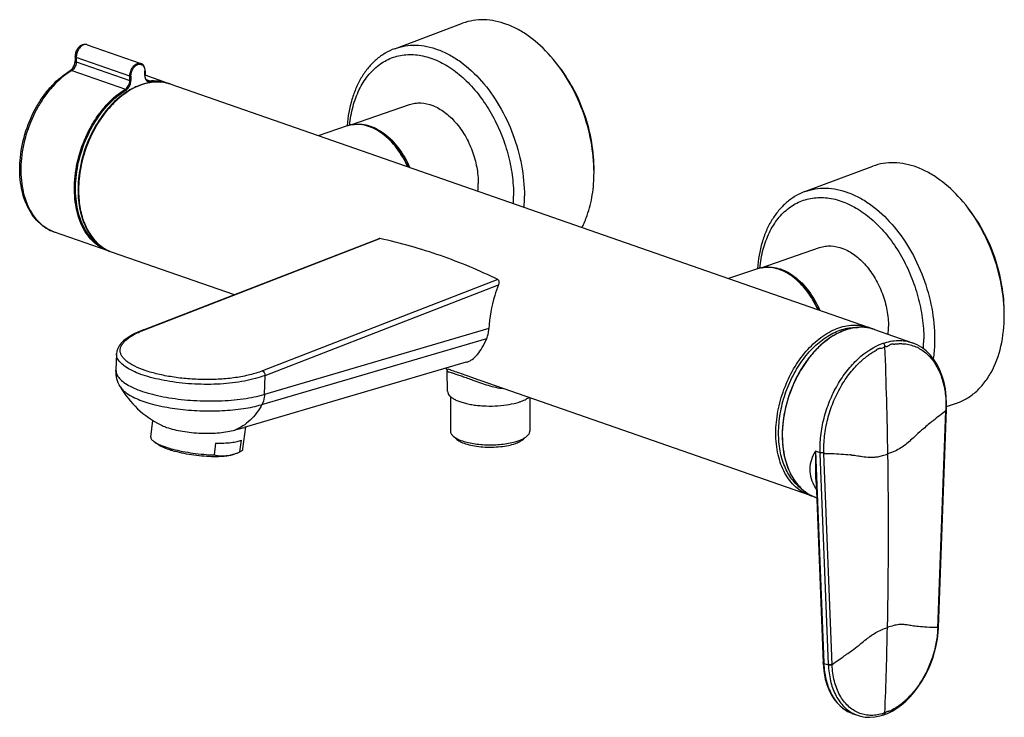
# Model space of a CAD drawing. Header units: millimetres. Extents: x 60 to 667, y -287 to 217.
# Tile 1 of 4: x 80 to 335, y -184 to -4. Entities that reach past the tile are written whole.
import ezdxf

# ---------------------------------------------------------------- set-up
doc = ezdxf.new("R2010")
doc.units = ezdxf.units.MM
doc.header["$LTSCALE"] = 23.1
doc.layers.get('0').update_dxf_attribs({"linetype": 'CONTINUOUS'})

msp = doc.modelspace()

# ---------------------------------------------------------------- linework, layer by layer
at = {"color": 7, "linetype": 'CONTINUOUS'}
for p, q in [((177.11, -11.2), (194.67, -4.64)), ((97.61, -10.19), (111.47, -15.02)), ((94.47, -13.22), (94.47, -14.35)), ((112.57, -16.99), (112.57, -18.12)), ((118.13, -20.03), (112.58, -18.09)), ((119.2, -20.4), (299.51, -83.25)), ((165.79, -30.93), (180.93, -25.66)), ((164.86, -31.17), (157.34, -33.7)), ((164.83, -31.08), (164.82, -31.17)), ((164.84, -31.09), (164.83, -31.17)), ((283.18, -48.17), (300.74, -41.61)), ((102.99, -63.47), (89.13, -58.64)), ((112.12, -83.91), (172.94, -60.34)), ((271.86, -67.9), (286.99, -62.63)), ((104.05, -63.84), (135.57, -74.82)), ((270.93, -68.14), (263.41, -70.67)), ((270.9, -68.06), (270.89, -68.14)), ((270.91, -68.06), (270.9, -68.14)), ((301.17, -83.83), (311.01, -87.26)), ((105.17, -90.1), (105.04, -94.38)), ((195.61, -92.3), (138.21, -109.15)), ((190.24, -93.88), (190.91, -94.11)), ((190.78, -99.81), (190.68, -94.55)), ((284.37, -126.69), (197.5, -96.41)), ((191.53, -101.18), (191.53, -110.1)), ((212.03, -101.48), (212.03, -110.1)), ((319.84, -103.72), (322.13, -102.98)), ((317.71, -160.92), (319.83, -104.55)), ((319.82, -104.75), (319.82, -104.75)), ((114.06, -111.66), (114.61, -107.37)), ((137.87, -114.69), (138.59, -109.04)), ((193.19, -112.24), (192.27, -111.43)), ((210.37, -112.24), (211.3, -111.43)), ((116.01, -113.62), (114.95, -112.89)), ((130.79, -113.2), (130.4, -116.27)), ((137.08, -115.5), (137.47, -112.43)), ((285.96, -115.3), (288.07, -170.05)), ((289.25, -170.46), (287.14, -115.9)), ((286.07, -123.34), (287.87, -170.01)), ((286.22, -127.34), (286.03, -127.27)), ((317.63, -162.19), (317.71, -160.92)), ((287.86, -169.87), (287.86, -169.87)), ((295.62, -183.2), (296.79, -183.61)), ((303.61, -183.48), (303.61, -183.48))]:
    msp.add_line(p, q, dxfattribs=at)
at = {"color": 9, "linetype": 'CONTINUOUS'}
for p, q in [((94.76, -13.46), (94.76, -14.59)), ((108.62, -18.29), (94.76, -13.46)), ((94.76, -14.59), (108.62, -19.42)), ((93.62, -16.83), (107.47, -21.66)), ((112.51, -18.17), (112.51, -17.04)), ((108.62, -19.42), (108.62, -18.29)), ((108.9, -18.29), (108.9, -19.42)), ((113.65, -19.51), (112.96, -19.27)), ((89.13, -58.64), (89.13, -58.64)), ((112.41, -83.9), (173.3, -60.31)), ((203.8, -70.94), (142.92, -94.54)), ((143.59, -95.69), (203.97, -72.29)), ((201.45, -83.59), (143.44, -100.62)), ((142.79, -103.25), (200.92, -86.19)), ((143.44, -100.62), (143.59, -95.69)), ((197.5, -96.41), (197.35, -96.36)), ((317.53, -161.06), (319.64, -104.89)), ((319.65, -104.72), (319.65, -104.69)), ((287.14, -115.71), (285.96, -115.3)), ((287.14, -115.71), (287.14, -115.9)), ((290.22, -170.57), (288.11, -115.88)), ((295.15, -116.27), (295.3, -116.29)), ((295.15, -116.27), (295.3, -116.29)), ((288.07, -170.05), (288.08, -170.19)), ((288.08, -170.19), (289.26, -170.6)), ((289.26, -170.6), (289.25, -170.46))]:
    msp.add_line(p, q, dxfattribs=at)
at = {"color": 7, "linetype": 'CONTINUOUS'}
for points in [[(112.12, -83.91), (111.13, -84.32), (109.95, -84.86), (108.88, -85.44), (107.92, -86.06), (107.09, -86.7), (106.4, -87.37), (105.87, -88.05), (105.49, -88.73), (105.27, -89.41), (105.17, -90.1)], [(319.83, -104.55), (319.84, -103.02), (319.75, -101.13), (319.52, -99.3), (319.17, -97.54), (318.68, -95.88), (318.08, -94.32), (317.35, -92.87), (316.52, -91.56), (315.58, -90.38), (314.55, -89.36), (313.43, -88.5), (312.24, -87.79), (311.01, -87.26)], [(190.41, -93.94), (190.46, -93.98), (190.54, -94.09), (190.62, -94.25)], [(190.62, -94.25), (190.67, -94.44), (190.68, -94.55)], [(303.61, -183.48), (304.51, -183.13), (305.72, -182.54), (306.93, -181.8), (308.12, -180.94), (309.27, -179.96), (310.37, -178.86), (311.42, -177.66), (312.41, -176.37), (313.34, -174.99), (314.19, -173.53), (314.96, -172.01), (315.64, -170.44), (316.23, -168.83), (316.73, -167.18), (317.13, -165.52), (317.43, -163.85), (317.63, -162.19)], [(287.87, -170.01), (287.95, -171.2), (288.15, -172.75), (288.45, -174.23), (288.86, -175.64), (289.37, -176.96), (289.97, -178.19), (290.67, -179.31), (291.45, -180.32), (292.31, -181.2), (293.24, -181.96), (294.23, -182.59), (295.29, -183.08), (295.63, -183.21)], [(296.8, -183.61), (297.54, -183.84), (298.75, -184.06), (300, -184.13), (301.28, -184.04), (302.59, -183.79), (303.61, -183.48)]]:
    msp.add_lwpolyline(points, dxfattribs=at)
at = {"color": 9, "linetype": 'CONTINUOUS'}
for centre, radius, start, end in [((97.21, -11.34), 1.22, 70.8062, 79.3544), ((92.15, -14.59), 2.61, 354.1742, 359.9435), ((103.28, -32.81), 18.67, 121.1799, 122.1749), ((109.39, -17.04), 3.12, 359.9956, 1.7233), ((115.09, -18.17), 2.58, 179.9483, 186.1614), ((167.28, -38.37), 7.6, 105.81, 108.5507), ((167.29, -38.42), 7.64, 101.0175, 105.8051), ((124, -47.79), 28.63, 179.7557, 179.9999), ((123.73, -47.79), 28.37, 179.9991, 180.7924), ((171.49, -49.3), 36.36, 356.862, 0.0121), ((172.15, -49.31), 38.51, 355.6232, 0.0132), ((107.74, -53.68), 10.81, 232.7265, 236.292), ((107.61, -53.87), 10.59, 236.2992, 238.1913), ((107.49, -54.06), 10.37, 238.182, 243.7864), ((107.43, -54.19), 10.22, 243.8011, 244.2966), ((107.4, -54.26), 10.15, 244.2935, 250.7744), ((273.35, -75.35), 7.6, 105.81, 108.5507), ((273.36, -75.39), 7.64, 101.0189, 105.8051), ((122.74, -110.57), 28.6, 111.1807, 111.7418), ((298.35, -97.61), 14.42, 108.5473, 109.2177), ((298.14, -96.96), 13.73, 103.8091, 108.591), ((297.99, -96.36), 13.12, 101.9648, 103.7984), ((297.85, -95.68), 12.43, 97.4581, 101.9989), ((297.78, -95.13), 11.87, 94.9817, 97.4516), ((297.74, -94.64), 11.38, 90.6775, 94.9995), ((297.74, -94.28), 11.02, 87.6636, 90.6762), ((297.75, -93.95), 10.69, 83.5483, 87.6669), ((297.78, -93.68), 10.41, 80.11, 83.5416), ((297.81, -93.52), 10.25, 76.1115, 80.1078), ((297.83, -93.42), 10.15, 70.7927, 76.1087), ((277.78, -86.27), 36.13, 355.9858, 0.0165), ((-966.88, -136.25), 1271.67, 0.91206, 2.16557), ((135.47, -73.47), 28.3, 286.0641, 286.3595), ((135.1, -77.04), 27.31, 286.0644, 286.3598), ((289.59, -103.8), 30.07, 357.9213, 358.2364), ((316.12, -114.81), 28.03, 181.7818, 182.1773), ((289.66, -163.93), 47.98, 83.4294, 83.7252), ((-930.88, -135.87), 1235.67, 358.83908, 0.9208), ((298.24, -116.55), 14.83, 212.8735, 215.24), ((-895.99, -136.55), 1200.76, 357.78205, 358.83812), ((298.59, -174.76), 8.95, 241.5161, 242.9979), ((298.54, -174.86), 8.84, 242.9919, 248.7442), ((298.51, -174.93), 8.77, 248.7549, 250.7871), ((299.76, -175.15), 8.97, 241.5633, 242.7975), ((299.71, -175.26), 8.84, 242.7901, 250.7694), ((301.41, -176.88), 6.6, 284.9774, 287.2645)]:
    msp.add_arc(centre, radius, start, end, dxfattribs=at)
at = {"color": 7, "linetype": 'CONTINUOUS'}
for centre, radius, start, end in [((109.41, -16.98), 3.16, 0.8011, 6.3066), ((109.26, -16.99), 3.31, 359.9993, 0.8397), ((115.05, -18.12), 2.49, 179.9986, 181.0849), ((115.77, -32.33), 12.52, 98.6118, 98.9652), ((115.74, -30.34), 10.52, 76.9557, 77.9989), ((115.77, -30.24), 10.42, 70.7931, 76.9612), ((114.78, -29.66), 10.2, 67.6743, 70.7808), ((167.32, -38.5), 7.73, 105.8528, 108.5477), ((123.5, -47.67), 28.29, 179.9999, 180.2606), ((178.29, -46.11), 20.43, 354.4472, 0.0216), ((107.52, -53.92), 10.51, 244.2068, 244.6099), ((106.35, -53.84), 10.2, 250.7848, 253.7445), ((107.49, -54), 10.42, 244.6046, 250.7731), ((273.39, -75.48), 7.73, 105.8528, 108.5477), ((297.81, -93.48), 10.21, 70.7936, 80.548), ((296.08, -93.08), 10.41, 65.5977, 70.7765), ((284.36, -83.09), 20.43, 354.4472, 0.0216), ((127.8, -86.15), 24.99, 209.8284, 243.4252), ((204.48, -87.79), 15.56, 285.6087, 288.3868), ((205.09, -89.67), 13.59, 288.4498, 289.2139), ((122.95, -101.23), 14.25, 247.4621, 248.0992), ((203.91, -97.59), 15.88, 284.2566, 286.9089), ((204.9, -103.49), 10.4, 289.1998, 291.7342), ((204.6, -99.89), 13.48, 286.9548, 289.175), ((126.79, -90.21), 25.92, 253.0365, 253.6501), ((127.49, -87.82), 28.41, 253.6546, 255.0003), ((130.8, -83.44), 33.21, 269.3192, 269.9896), ((132.56, -106.8), 9.71, 273.293, 275.3748), ((132.56, -106.72), 9.79, 275.3738, 276.5522), ((131.71, -101.14), 15.48, 276.5464, 277.3297), ((130.77, -100.43), 16.34, 289.9656, 292.7366), ((287.79, -116.87), 10.4, 250.7889, 255.7457), ((289.42, -117.58), 10.27, 241.043, 250.7468)]:
    msp.add_arc(centre, radius, start, end, dxfattribs=at)
for points, knots in [([(228.65, -43.23), (228.65, -40.53), (228.1, -35.03), (225.87, -27.04), (222.34, -19.57), (217.73, -13.1), (213.11, -8.77), (209.15, -6.23), (206.18, -4.86), (203.19, -3.98), (200.24, -3.64), (197.37, -3.83), (195.54, -4.31), (194.67, -4.64)], [0, 0, 0, 0, 0.138356, 0.281266, 0.423494, 0.559895, 0.6863, 0.745072, 0.800738, 0.8535, 0.903806, 0.952343, 1, 1, 1, 1]), ([(96.4, -10.19), (96.11, -10.29), (95.57, -10.61), (94.96, -11.35), (94.57, -12.24), (94.47, -12.89), (94.47, -13.22)], [0, 0, 0, 0, 0.237693, 0.486884, 0.744565, 1, 1, 1, 1]), ([(177.11, -11.2), (176.25, -11.52), (174.56, -12.34), (172.26, -14), (170.24, -16.08), (168.5, -18.53), (167.08, -21.3), (165.58, -25.45), (165, -28.8), (164.83, -31.08)], [0, 0, 0, 0, 0.112486, 0.226553, 0.343505, 0.464472, 0.590306, 0.721513, 1, 1, 1, 1]), ([(93.76, -16.36), (93.99, -16.08), (94.33, -15.43), (94.47, -14.71), (94.47, -14.35)], [0, 0, 0, 0, 0.499862, 1, 1, 1, 1]), ([(112.55, -16.63), (112.53, -16.45), (112.45, -16.09), (112.23, -15.61), (111.9, -15.23), (111.62, -15.07), (111.47, -15.02)], [0, 0, 0, 0, 0.277034, 0.532968, 0.771406, 1, 1, 1, 1]), ([(228.65, -42.74), (228.68, -40.31), (228.26, -35.34), (226.39, -28.08), (223.37, -21.22), (220.62, -17.06), (219.09, -15.17)], [0, 0, 0, 0, 0.245544, 0.499816, 0.754183, 1, 1, 1, 1]), ([(89.13, -58.64), (88.36, -58.37), (86.85, -57.64), (84.87, -56.04), (83.19, -53.99), (81.37, -50.66), (80.36, -46.74), (80.09, -42.56), (80.31, -38.05), (81.54, -32.39), (83.88, -27.08), (86.36, -23.25), (89.07, -19.96), (91.49, -17.9), (93.23, -16.85)], [0, 0, 0, 0, 0.04958, 0.100267, 0.15303, 0.208592, 0.329076, 0.394145, 0.461761, 0.601605, 0.742176, 0.810654, 0.876839, 1, 1, 1, 1]), ([(93.23, -16.85), (93.26, -16.83), (93.39, -16.75), (93.5, -16.65), (93.58, -16.57)], [0, 0, 0, 0, 0.226042, 1, 1, 1, 1]), ([(93.58, -16.57), (93.6, -16.55), (93.66, -16.49), (93.72, -16.42), (93.76, -16.36)], [0, 0, 0, 0, 0.242028, 1, 1, 1, 1]), ([(113.81, -19.96), (112.8, -20.12), (110.74, -20.71), (108.85, -21.71), (107.93, -22.3)], [0, 0, 0, 0, 0.482733, 1, 1, 1, 1]), ([(112.62, -18.59), (112.61, -18.55), (112.58, -18.41), (112.57, -18.27), (112.57, -18.16)], [0, 0, 0, 0, 0.241321, 1, 1, 1, 1]), ([(113.26, -19.46), (113.19, -19.44), (113.04, -19.35), (112.77, -19.08), (112.66, -18.79), (112.62, -18.59)], [0, 0, 0, 0, 0.214475, 0.447624, 1, 1, 1, 1]), ([(117.93, -20.05), (117.28, -19.91), (115.93, -19.75), (114.57, -19.85), (113.89, -19.95)], [0, 0, 0, 0, 0.493135, 1, 1, 1, 1]), ([(107.93, -22.3), (106.03, -23.52), (103.41, -25.91), (100.58, -29.72), (98.07, -34.11), (95.87, -40.09), (95.22, -45.17), (95.22, -47.67)], [0, 0, 0, 0, 0.230385, 0.354871, 0.48349, 0.745185, 1, 1, 1, 1]), ([(180.93, -25.66), (181.39, -25.49), (182.35, -25.26), (184.4, -25.16), (187.11, -25.8), (190.2, -27.59), (193.02, -30.27), (195.43, -33.68), (197.27, -37.61), (198.44, -41.81), (198.72, -44.69), (198.72, -46.11)], [0, 0, 0, 0, 0.047652, 0.096279, 0.199336, 0.313874, 0.440509, 0.57696, 0.719091, 0.86182, 1, 1, 1, 1]), ([(180.6, -41.8), (179.81, -40), (178.33, -37.46), (175.82, -34.63), (173.8, -32.94), (171.66, -31.69), (169.47, -30.92), (167.29, -30.67), (165.88, -30.88), (165.21, -31.06)], [0, 0, 0, 0, 0.290584, 0.427897, 0.557496, 0.678651, 0.791636, 0.89789, 1, 1, 1, 1]), ([(334.72, -80.2), (334.72, -77.5), (334.17, -72.01), (331.93, -64.01), (328.4, -56.54), (323.8, -50.07), (319.18, -45.74), (315.21, -43.2), (312.24, -41.83), (309.26, -40.96), (306.31, -40.61), (303.44, -40.8), (301.61, -41.28), (300.74, -41.61)], [0, 0, 0, 0, 0.138356, 0.281266, 0.423494, 0.559895, 0.6863, 0.745072, 0.800738, 0.8535, 0.903806, 0.952343, 1, 1, 1, 1]), ([(225.53, -57.47), (226.05, -56.46), (227.21, -53.74), (228.38, -48.95), (228.65, -45.18), (228.65, -43.23)], [0, 0, 0, 0, 0.231423, 0.602335, 1, 1, 1, 1]), ([(95.22, -47.79), (95.22, -49.53), (95.54, -52.85), (97.03, -57.42), (99.12, -60.55), (101.2, -62.4), (102.36, -63.09), (102.95, -63.38)], [0, 0, 0, 0, 0.284353, 0.544462, 0.780428, 0.891655, 1, 1, 1, 1]), ([(283.18, -48.17), (282.31, -48.5), (280.63, -49.31), (278.33, -50.98), (276.3, -53.06), (274.57, -55.5), (273.14, -58.27), (271.64, -62.42), (271.07, -65.77), (270.9, -68.06)], [0, 0, 0, 0, 0.112486, 0.226553, 0.343505, 0.464472, 0.590306, 0.721513, 1, 1, 1, 1]), ([(334.71, -79.71), (334.75, -77.28), (334.33, -72.31), (332.46, -65.05), (329.43, -58.19), (326.69, -54.03), (325.16, -52.14)], [0, 0, 0, 0, 0.245544, 0.499816, 0.754183, 1, 1, 1, 1]), ([(173.3, -60.31), (173.27, -60.3), (173.15, -60.28), (173.03, -60.31), (172.94, -60.34)], [0, 0, 0, 0, 0.237585, 1, 1, 1, 1]), ([(203.8, -70.94), (201.4, -69.76), (196.52, -67.54), (186.44, -63.67), (178.6, -61.48), (173.3, -60.31)], [0, 0, 0, 0, 0.247956, 0.49693, 1, 1, 1, 1]), ([(286.99, -62.63), (287.45, -62.47), (288.42, -62.23), (290.47, -62.14), (293.18, -62.77), (296.26, -64.56), (299.09, -67.24), (301.5, -70.66), (303.34, -74.58), (304.5, -78.78), (304.79, -81.66), (304.79, -83.08)], [0, 0, 0, 0, 0.047652, 0.096279, 0.199336, 0.313874, 0.440509, 0.57696, 0.719091, 0.86182, 1, 1, 1, 1]), ([(286.67, -78.77), (285.87, -76.97), (284.4, -74.43), (281.88, -71.61), (279.86, -69.91), (277.73, -68.66), (275.54, -67.89), (273.36, -67.65), (271.94, -67.85), (271.28, -68.04)], [0, 0, 0, 0, 0.290584, 0.427897, 0.557496, 0.678651, 0.791636, 0.89789, 1, 1, 1, 1]), ([(203.97, -72.29), (204.03, -72.16), (204.1, -71.91), (204.13, -71.52), (204.06, -71.16), (203.9, -70.99), (203.8, -70.94)], [0, 0, 0, 0, 0.280888, 0.546665, 0.78661, 1, 1, 1, 1]), ([(203.97, -72.29), (203.6, -73.2), (202.28, -76.84), (201.57, -80.71), (201.45, -83.59)], [0, 0, 0, 0, 0.254001, 1, 1, 1, 1]), ([(322.13, -102.98), (323.07, -102.68), (324.92, -101.86), (327.41, -100.06), (329.59, -97.74), (332.11, -93.9), (334.22, -87.98), (334.72, -82.88), (334.72, -80.2)], [0, 0, 0, 0, 0.107019, 0.216287, 0.330019, 0.44987, 0.710616, 1, 1, 1, 1]), ([(201.34, -84.73), (201.35, -84.64), (201.41, -84.26), (201.44, -83.88), (201.45, -83.59)], [0, 0, 0, 0, 0.242483, 1, 1, 1, 1]), ([(293.6, -83.98), (291.38, -84.75), (288.18, -86.8), (284.67, -90.45), (282.25, -93.83), (280.24, -97.62), (278.2, -103.01), (277.43, -107.32), (277.33, -110.17)], [0, 0, 0, 0, 0.218034, 0.339861, 0.46828, 0.601164, 0.735968, 1, 1, 1, 1]), ([(299.49, -83.4), (298.54, -83.24), (296.52, -83.19), (294.57, -83.65), (293.6, -83.98)], [0, 0, 0, 0, 0.485666, 1, 1, 1, 1]), ([(195.61, -92.3), (195.88, -92.22), (196.41, -92.02), (197.43, -91.42), (198.62, -90.27), (199.85, -88.42), (200.56, -86.98), (200.92, -86.18)], [0, 0, 0, 0, 0.101749, 0.204095, 0.424676, 0.685605, 1, 1, 1, 1]), ([(200.92, -86.18), (200.96, -86.08), (201.15, -85.61), (201.27, -85.11), (201.34, -84.73)], [0, 0, 0, 0, 0.233735, 1, 1, 1, 1]), ([(288.1, -115.69), (288.05, -114.25), (288.17, -111.32), (288.98, -106.94), (290.16, -103.37), (291.38, -100.62), (292.43, -98.65), (293.59, -96.78), (294.86, -95.04), (296.01, -93.7), (296.96, -92.71), (297.69, -92.02), (298.44, -91.36), (299.08, -90.86), (299.59, -90.48), (299.91, -90.24), (300.18, -90.07), (300.37, -89.94), (300.56, -89.81), (300.76, -89.69), (300.96, -89.58), (301.15, -89.45), (301.32, -89.36), (301.45, -89.28), (301.55, -89.23), (301.66, -89.19), (301.76, -89.12), (301.82, -89.01), (301.91, -88.87), (302.1, -88.79), (302.3, -88.72), (302.5, -88.69), (302.77, -88.68), (303.11, -88.65), (303.45, -88.54), (303.71, -88.37), (303.82, -88.26), (303.88, -88.2)], [0, 0, 0, 0, 0.127803, 0.260381, 0.394857, 0.461884, 0.528239, 0.593556, 0.657498, 0.719767, 0.750197, 0.78012, 0.809513, 0.838343, 0.852571, 0.866649, 0.873597, 0.880554, 0.887499, 0.894353, 0.901166, 0.908029, 0.914828, 0.918186, 0.921471, 0.924737, 0.928292, 0.932292, 0.93622, 0.942906, 0.949186, 0.95522, 0.961143, 0.973086, 0.985699, 0.992599, 1, 1, 1, 1]), ([(106.11, -98.59), (105.75, -97.96), (105.19, -96.6), (105.02, -95.12), (105.04, -94.38)], [0, 0, 0, 0, 0.493587, 1, 1, 1, 1]), ([(190.78, -99.81), (190.78, -100), (190.88, -100.39), (191.23, -100.92), (191.79, -101.42), (192.38, -101.8), (192.94, -102.08), (193.6, -102.37), (194.53, -102.69), (195.75, -103.01), (197.08, -103.27), (198.51, -103.46), (200.51, -103.63), (203.03, -103.65), (205.94, -103.39), (207.8, -103.02), (208.67, -102.78)], [0, 0, 0, 0, 0.028439, 0.060611, 0.098817, 0.144092, 0.169472, 0.19664, 0.256076, 0.321726, 0.392651, 0.467737, 0.545746, 0.705149, 0.860029, 1, 1, 1, 1]), ([(209.56, -102.5), (209.99, -102.35), (210.76, -102.04), (211.48, -101.62), (211.78, -101.39)], [0, 0, 0, 0, 0.544703, 1, 1, 1, 1]), ([(319.64, -104.89), (319.69, -104.87), (319.76, -104.85), (319.82, -104.78), (319.82, -104.75)], [0, 0, 0, 0, 0.619492, 1, 1, 1, 1]), ([(116.61, -108.51), (116.73, -108.56), (117.23, -108.8), (117.74, -109), (118.14, -109.14)], [0, 0, 0, 0, 0.232167, 1, 1, 1, 1]), ([(118.14, -109.14), (118.77, -109.36), (120.12, -109.75), (122.28, -110.18), (124.62, -110.49), (127.04, -110.66), (129.45, -110.69), (131.74, -110.56), (133.84, -110.29), (135.15, -110.01), (135.75, -109.84)], [0, 0, 0, 0, 0.111481, 0.236373, 0.3702, 0.508009, 0.644681, 0.775212, 0.894976, 1, 1, 1, 1]), ([(135.75, -109.84), (136.24, -109.69), (137.06, -109.46), (137.88, -109.25), (138.21, -109.15)], [0, 0, 0, 0, 0.595891, 1, 1, 1, 1]), ([(114.06, -111.66), (114.05, -111.76), (114.08, -111.98), (114.25, -112.29), (114.55, -112.6), (114.8, -112.79), (114.95, -112.89)], [0, 0, 0, 0, 0.184966, 0.401897, 0.670606, 1, 1, 1, 1]), ([(191.53, -110.1), (191.53, -110.21), (191.56, -110.45), (191.71, -110.79), (191.95, -111.13), (192.15, -111.33), (192.27, -111.43)], [0, 0, 0, 0, 0.219391, 0.452415, 0.71012, 1, 1, 1, 1]), ([(192.27, -111.43), (192.45, -111.59), (192.9, -111.9), (193.37, -112.15), (193.64, -112.27)], [0, 0, 0, 0, 0.462, 1, 1, 1, 1]), ([(209.92, -112.27), (210.19, -112.15), (210.67, -111.9), (211.11, -111.59), (211.3, -111.43)], [0, 0, 0, 0, 0.538, 1, 1, 1, 1]), ([(211.3, -111.43), (211.41, -111.33), (211.61, -111.13), (211.85, -110.79), (212, -110.45), (212.03, -110.21), (212.03, -110.1)], [0, 0, 0, 0, 0.28988, 0.547585, 0.780609, 1, 1, 1, 1]), ([(277.33, -110.17), (277.26, -111.96), (277.41, -114.6), (278.16, -117.95), (279.2, -120.89), (280.73, -123.47), (282.74, -125.47), (283.86, -126.24), (284.45, -126.56)], [0, 0, 0, 0, 0.28619, 0.420536, 0.548292, 0.783862, 0.89376, 1, 1, 1, 1]), ([(114.95, -112.89), (115.03, -112.95), (115.41, -113.19), (115.82, -113.4), (116.14, -113.55)], [0, 0, 0, 0, 0.221924, 1, 1, 1, 1]), ([(116.01, -113.62), (116.21, -113.76), (116.7, -114.04), (117.21, -114.27), (117.49, -114.39)], [0, 0, 0, 0, 0.453488, 1, 1, 1, 1]), ([(116.14, -113.55), (116.25, -113.6), (116.73, -113.81), (117.23, -114), (117.61, -114.13)], [0, 0, 0, 0, 0.231799, 1, 1, 1, 1]), ([(117.61, -114.13), (117.77, -114.19), (118.46, -114.42), (119.16, -114.62), (119.7, -114.77)], [0, 0, 0, 0, 0.235164, 1, 1, 1, 1]), ([(117.64, -114.45), (117.76, -114.5), (118.28, -114.7), (118.82, -114.88), (119.23, -115)], [0, 0, 0, 0, 0.233198, 1, 1, 1, 1]), ([(130.79, -113.2), (131.52, -113.22), (132.87, -113.22), (134.73, -113.1), (136.08, -112.89), (136.95, -112.65), (137.31, -112.51), (137.47, -112.43)], [0, 0, 0, 0, 0.31949, 0.59861, 0.827438, 0.920965, 1, 1, 1, 1]), ([(193.19, -112.24), (193.52, -112.52), (194.39, -113.03), (195.94, -113.58), (197.83, -113.99), (199.95, -114.23), (202.19, -114.29), (204.4, -114.16), (206.45, -113.86), (207.74, -113.52), (208.32, -113.32)], [0, 0, 0, 0, 0.083524, 0.189989, 0.315868, 0.455262, 0.600982, 0.745289, 0.880568, 1, 1, 1, 1]), ([(193.64, -112.27), (194.07, -112.47), (195.05, -112.82), (196.64, -113.22), (198.42, -113.5), (200.98, -113.71), (203.57, -113.67), (206.08, -113.37), (207.26, -113.13), (207.82, -112.99)], [0, 0, 0, 0, 0.100017, 0.214797, 0.341148, 0.475164, 0.748556, 0.87915, 1, 1, 1, 1]), ([(208.75, -113.16), (208.82, -113.13), (209.08, -113.02), (209.33, -112.9), (209.52, -112.81)], [0, 0, 0, 0, 0.262228, 1, 1, 1, 1]), ([(209.03, -112.63), (209.11, -112.6), (209.41, -112.49), (209.71, -112.37), (209.92, -112.27)], [0, 0, 0, 0, 0.260736, 1, 1, 1, 1]), ([(209.52, -112.81), (209.6, -112.76), (209.9, -112.59), (210.18, -112.4), (210.37, -112.24)], [0, 0, 0, 0, 0.271986, 1, 1, 1, 1]), ([(119.7, -114.77), (120.53, -114.99), (122.27, -115.38), (124.95, -115.83), (127.68, -116.14), (129.51, -116.24), (130.4, -116.27)], [0, 0, 0, 0, 0.2386, 0.49359, 0.751813, 1, 1, 1, 1]), ([(120.14, -115.26), (120.93, -115.48), (122.61, -115.86), (125.19, -116.28), (127.81, -116.56), (129.55, -116.64), (130.4, -116.65)], [0, 0, 0, 0, 0.239075, 0.495637, 0.754424, 1, 1, 1, 1]), ([(130.4, -116.27), (130.85, -116.36), (131.75, -116.5), (132.66, -116.52), (133.12, -116.49)], [0, 0, 0, 0, 0.495233, 1, 1, 1, 1]), ([(130.79, -116.66), (131.04, -116.66), (131.93, -116.65), (132.83, -116.59), (133.48, -116.52)], [0, 0, 0, 0, 0.270611, 1, 1, 1, 1]), ([(133.67, -116.44), (133.81, -116.43), (134.38, -116.35), (134.94, -116.22), (135.35, -116.11)], [0, 0, 0, 0, 0.245894, 1, 1, 1, 1]), ([(133.69, -116.49), (134.03, -116.45), (134.64, -116.35), (135.24, -116.19), (135.5, -116.1)], [0, 0, 0, 0, 0.549592, 1, 1, 1, 1]), ([(135.35, -116.11), (135.44, -116.09), (135.77, -115.99), (136.1, -115.88), (136.35, -115.79)], [0, 0, 0, 0, 0.247585, 1, 1, 1, 1]), ([(137.08, -115.5), (137.19, -115.45), (137.39, -115.34), (137.64, -115.14), (137.81, -114.93), (137.86, -114.76), (137.87, -114.69)], [0, 0, 0, 0, 0.313203, 0.576967, 0.800306, 1, 1, 1, 1]), ([(317.53, -161.06), (317.48, -162.24), (317.22, -164.64), (316.36, -168.18), (315.27, -171.04), (314.19, -173.23), (313.29, -174.78), (312.3, -176.25), (311.24, -177.62), (310.29, -178.67), (309.51, -179.45), (308.91, -179.99), (308.4, -180.42), (307.98, -180.75), (307.67, -180.98), (307.36, -181.21), (307.04, -181.42), (306.73, -181.63), (306.46, -181.8), (306.25, -181.93), (306.09, -182.02), (305.95, -182.09), (305.84, -182.14), (305.76, -182.18), (305.68, -182.23), (305.58, -182.33), (305.49, -182.43), (305.39, -182.51), (305.28, -182.56), (305.15, -182.59), (304.99, -182.58), (304.83, -182.59), (304.67, -182.61), (304.51, -182.65), (304.35, -182.7), (304.12, -182.81), (303.97, -182.93), (303.88, -183.02)], [0, 0, 0, 0, 0.130488, 0.264345, 0.39893, 0.465678, 0.531601, 0.596388, 0.659753, 0.721453, 0.751614, 0.781285, 0.810446, 0.824823, 0.839107, 0.853214, 0.867167, 0.881109, 0.894873, 0.901693, 0.908452, 0.915094, 0.918357, 0.921659, 0.925117, 0.928865, 0.936509, 0.94012, 0.943423, 0.949407, 0.955078, 0.960771, 0.966619, 0.972651, 0.978928, 0.98555, 1, 1, 1, 1]), ([(288.07, -170.05), (288.03, -170.03), (287.96, -170), (287.9, -169.95), (287.88, -169.92)], [0, 0, 0, 0, 0.573893, 1, 1, 1, 1]), ([(290.22, -170.44), (290.06, -170.5), (289.81, -170.53), (289.48, -170.52), (289.32, -170.48), (289.25, -170.46)], [0, 0, 0, 0, 0.505926, 0.770675, 1, 1, 1, 1])]:
    msp.add_open_spline(points, degree=3, knots=knots, dxfattribs=at)
for points in [[(97.03, -10.09), (96.81, -10.09), (96.6, -10.12), (96.4, -10.19)], [(97.61, -10.19), (97.42, -10.12), (97.22, -10.09), (97.03, -10.09)], [(287.88, -169.92), (287.87, -169.91), (287.87, -169.89), (287.86, -169.87)]]:
    msp.add_open_spline(points, degree=3, dxfattribs=at)
at = {"color": 9, "linetype": 'CONTINUOUS'}
for points, knots in [([(97.43, -10.14), (97.38, -10.13), (97.13, -10.1), (96.88, -10.15), (96.71, -10.21)], [0, 0, 0, 0, 0.240822, 1, 1, 1, 1]), ([(96.71, -10.21), (96.43, -10.3), (95.89, -10.66), (95.28, -11.44), (94.87, -12.4), (94.76, -13.11), (94.76, -13.46)], [0, 0, 0, 0, 0.218543, 0.469506, 0.737391, 1, 1, 1, 1]), ([(165.47, -31), (165.63, -29.35), (166.18, -26.2), (167.75, -21.84), (169.99, -18.17), (172.86, -15.32), (176.25, -13.43), (180.03, -12.58), (184.03, -12.82), (187.34, -13.87), (189.94, -15.16), (192.61, -16.83), (195.8, -19.5), (199.23, -23.41), (202.21, -27.96), (204.65, -32.99), (206.46, -38.33), (207.58, -43.8), (207.85, -47.48), (207.85, -49.29)], [0, 0, 0, 0, 0.065361, 0.12606, 0.182139, 0.234365, 0.284276, 0.333966, 0.385583, 0.440805, 0.470125, 0.500629, 0.56508, 0.633768, 0.705765, 0.779826, 0.854527, 0.928386, 1, 1, 1, 1]), ([(177.11, -11.2), (177.97, -10.88), (179.78, -10.4), (182.61, -10.21), (185.52, -10.56), (188.47, -11.42), (191.4, -12.77), (195.32, -15.28), (199.87, -19.55), (204.42, -25.94), (207.91, -33.32), (210.12, -41.21), (210.65, -46.63), (210.65, -49.3)], [0, 0, 0, 0, 0.047657, 0.096194, 0.1465, 0.199262, 0.254928, 0.3137, 0.440105, 0.576506, 0.718734, 0.861644, 1, 1, 1, 1]), ([(94.75, -14.85), (94.71, -15.26), (94.46, -16.02), (93.93, -16.64), (93.62, -16.83)], [0, 0, 0, 0, 0.523389, 1, 1, 1, 1]), ([(94.76, -13.46), (94.72, -13.45), (94.64, -13.42), (94.53, -13.35), (94.47, -13.27), (94.47, -13.22)], [0, 0, 0, 0, 0.337792, 0.615087, 1, 1, 1, 1]), ([(94.47, -14.35), (94.47, -14.4), (94.53, -14.48), (94.64, -14.54), (94.72, -14.58), (94.76, -14.59)], [0, 0, 0, 0, 0.384913, 0.662208, 1, 1, 1, 1]), ([(108.62, -18.29), (108.62, -17.94), (108.73, -17.23), (109.14, -16.27), (109.75, -15.49), (110.29, -15.13), (110.56, -15.04)], [0, 0, 0, 0, 0.262609, 0.530494, 0.781457, 1, 1, 1, 1]), ([(108.9, -18.29), (108.9, -17.94), (108.99, -17.4), (109.25, -16.74), (109.71, -15.91), (110.36, -15.31), (110.95, -15.21)], [0, 0, 0, 0, 0.270139, 0.408656, 0.544659, 1, 1, 1, 1]), ([(110.56, -15.04), (110.71, -14.99), (111.02, -14.92), (111.33, -14.97), (111.47, -15.02)], [0, 0, 0, 0, 0.516313, 1, 1, 1, 1]), ([(110.95, -15.21), (111.13, -15.18), (111.49, -15.19), (111.81, -15.38), (111.94, -15.5)], [0, 0, 0, 0, 0.503565, 1, 1, 1, 1]), ([(93.34, -17), (91.62, -18.08), (89.23, -20.17), (86.56, -23.49), (84.11, -27.35), (81.8, -32.69), (80.59, -38.36), (80.38, -42.87), (80.66, -47.02), (81.66, -50.89), (83.44, -54.16), (85.06, -56.14), (86.96, -57.68), (88.39, -58.38), (89.13, -58.64)], [0, 0, 0, 0, 0.123896, 0.19078, 0.260056, 0.40228, 0.543531, 0.611646, 0.677003, 0.797142, 0.851909, 0.9034, 0.952384, 1, 1, 1, 1]), ([(93.62, -16.83), (93.55, -16.81), (93.42, -16.78), (93.28, -16.82), (93.23, -16.85)], [0, 0, 0, 0, 0.534463, 1, 1, 1, 1]), ([(111.94, -15.5), (112.09, -15.62), (112.33, -15.97), (112.44, -16.37), (112.47, -16.58)], [0, 0, 0, 0, 0.467702, 1, 1, 1, 1]), ([(112.47, -16.58), (112.48, -16.61), (112.5, -16.73), (112.5, -16.85), (112.51, -16.94)], [0, 0, 0, 0, 0.245763, 1, 1, 1, 1]), ([(112.57, -16.99), (112.57, -16.99), (112.56, -17.02), (112.53, -17.03), (112.51, -17.04)], [0, 0, 0, 0, 0.177757, 1, 1, 1, 1]), ([(119.2, -20.4), (118.58, -20.19), (117.29, -19.87), (115.27, -19.78), (113.2, -20.05), (111.11, -20.69), (109.03, -21.68), (106.26, -23.49), (103.03, -26.54), (99.81, -31.09), (97.34, -36.32), (95.76, -41.92), (95.37, -45.77), (95.36, -47.67)], [0, 0, 0, 0, 0.047633, 0.096234, 0.146658, 0.199557, 0.25535, 0.314219, 0.440694, 0.576995, 0.719021, 0.861737, 1, 1, 1, 1]), ([(107.47, -21.66), (107.83, -21.45), (108.26, -20.91), (108.56, -20.1), (108.62, -19.65), (108.62, -19.42)], [0, 0, 0, 0, 0.478855, 0.742891, 1, 1, 1, 1]), ([(107.64, -21.89), (107.83, -21.77), (108.18, -21.46), (108.58, -20.86), (108.84, -20.17), (108.9, -19.67), (108.9, -19.42)], [0, 0, 0, 0, 0.228446, 0.481162, 0.744036, 1, 1, 1, 1]), ([(108.9, -18.29), (108.86, -18.31), (108.76, -18.32), (108.66, -18.31), (108.62, -18.29)], [0, 0, 0, 0, 0.5, 1, 1, 1, 1]), ([(108.62, -19.42), (108.66, -19.44), (108.76, -19.45), (108.86, -19.44), (108.9, -19.42)], [0, 0, 0, 0, 0.5, 1, 1, 1, 1]), ([(112.51, -18.17), (112.52, -18.16), (112.54, -18.15), (112.57, -18.13), (112.57, -18.12)], [0, 0, 0, 0, 0.342626, 1, 1, 1, 1]), ([(112.52, -18.44), (112.53, -18.51), (112.57, -18.76), (112.65, -19), (112.74, -19.17)], [0, 0, 0, 0, 0.266093, 1, 1, 1, 1]), ([(112.74, -19.17), (112.84, -19.35), (113.07, -19.6), (113.46, -19.75), (113.67, -19.76), (113.77, -19.75)], [0, 0, 0, 0, 0.511384, 0.753116, 1, 1, 1, 1]), ([(113.26, -19.46), (113.3, -19.47), (113.42, -19.51), (113.56, -19.52), (113.65, -19.51)], [0, 0, 0, 0, 0.246846, 1, 1, 1, 1]), ([(113.65, -19.51), (114.42, -19.44), (115.94, -19.45), (117.43, -19.79), (118.13, -20.03)], [0, 0, 0, 0, 0.506463, 1, 1, 1, 1]), ([(113.65, -19.51), (113.7, -19.52), (113.76, -19.6), (113.78, -19.7), (113.77, -19.75)], [0, 0, 0, 0, 0.459304, 1, 1, 1, 1]), ([(113.77, -19.75), (114, -19.73), (114.93, -19.67), (115.87, -19.73), (116.56, -19.85)], [0, 0, 0, 0, 0.254359, 1, 1, 1, 1]), ([(102.99, -63.47), (102.25, -63.21), (100.8, -62.5), (98.89, -60.95), (97.27, -58.95), (95.48, -55.64), (94.5, -51.73), (94.24, -47.54), (94.48, -43), (95.73, -37.29), (98.1, -31.93), (100.6, -28.08), (103.31, -24.78), (105.74, -22.71), (107.47, -21.66)], [0, 0, 0, 0, 0.04764, 0.096669, 0.148235, 0.203113, 0.323558, 0.389087, 0.457363, 0.598827, 0.741009, 0.810143, 0.876796, 1, 1, 1, 1]), ([(101.63, -62.62), (100.97, -62.26), (99.69, -61.35), (98.07, -59.6), (96.72, -57.46), (95.29, -54.08), (94.4, -49.16), (94.72, -42.85), (96.34, -36.47), (99.13, -30.53), (102.88, -25.5), (106, -22.88), (107.64, -21.89)], [0, 0, 0, 0, 0.047961, 0.098016, 0.150984, 0.207327, 0.330069, 0.464323, 0.604857, 0.745082, 0.878472, 1, 1, 1, 1]), ([(107.47, -21.66), (107.52, -21.68), (107.59, -21.75), (107.63, -21.84), (107.64, -21.89)], [0, 0, 0, 0, 0.478097, 1, 1, 1, 1]), ([(180.48, -41.76), (179.71, -40.03), (177.87, -36.86), (174.75, -33.65), (171.98, -31.9), (169.9, -31.07), (167.84, -30.71), (166.48, -30.79), (165.83, -30.92)], [0, 0, 0, 0, 0.290637, 0.557718, 0.679489, 0.792905, 0.899014, 1, 1, 1, 1]), ([(166.17, -30.87), (166.82, -30.73), (168.2, -30.63), (170.3, -30.98), (172.41, -31.83), (175.23, -33.62), (178.39, -36.92), (180.23, -40.17), (180.99, -41.94)], [0, 0, 0, 0, 0.100697, 0.206521, 0.319774, 0.441554, 0.709027, 1, 1, 1, 1]), ([(95.36, -48.18), (95.38, -49.66), (95.65, -52.51), (96.77, -56.48), (98.58, -59.83), (100.27, -61.59), (101.19, -62.29)], [0, 0, 0, 0, 0.281735, 0.54233, 0.780692, 1, 1, 1, 1]), ([(283.18, -48.17), (284.04, -47.85), (285.84, -47.37), (288.67, -47.19), (291.59, -47.53), (294.54, -48.39), (297.47, -49.75), (301.38, -52.25), (305.94, -56.53), (310.49, -62.91), (313.97, -70.29), (316.18, -78.18), (316.72, -83.6), (316.72, -86.27)], [0, 0, 0, 0, 0.047657, 0.096194, 0.1465, 0.199262, 0.254928, 0.3137, 0.440105, 0.576506, 0.718734, 0.861644, 1, 1, 1, 1]), ([(271.54, -67.97), (271.7, -66.33), (272.25, -63.17), (273.81, -58.82), (276.06, -55.14), (278.92, -52.29), (282.32, -50.4), (286.1, -49.56), (290.09, -49.79), (293.4, -50.84), (296.01, -52.14), (298.68, -53.8), (301.87, -56.47), (305.29, -60.38), (308.28, -64.93), (310.72, -69.97), (312.53, -75.31), (313.65, -80.77), (313.92, -84.45), (313.92, -86.26)], [0, 0, 0, 0, 0.065361, 0.12606, 0.182139, 0.234365, 0.284276, 0.333966, 0.385583, 0.440805, 0.470125, 0.500629, 0.56508, 0.633768, 0.705765, 0.779826, 0.854527, 0.928386, 1, 1, 1, 1]), ([(286.54, -78.73), (285.78, -77), (283.94, -73.83), (280.82, -70.62), (278.04, -68.87), (275.97, -68.04), (273.9, -67.68), (272.54, -67.76), (271.9, -67.89)], [0, 0, 0, 0, 0.290637, 0.557719, 0.679489, 0.792905, 0.899014, 1, 1, 1, 1]), ([(272.23, -67.84), (272.88, -67.7), (274.26, -67.6), (276.37, -67.95), (278.48, -68.8), (281.3, -70.59), (284.46, -73.89), (286.29, -77.14), (287.05, -78.91)], [0, 0, 0, 0, 0.100697, 0.206521, 0.319774, 0.441554, 0.709027, 1, 1, 1, 1]), ([(142.92, -94.54), (141.86, -94.94), (139.56, -95.64), (135.89, -96.35), (131.91, -96.74), (127.77, -96.83), (123.63, -96.63), (119.65, -96.16), (115.96, -95.45), (112.72, -94.54), (110.37, -93.6), (108.81, -92.76), (107.88, -92.13), (107.14, -91.47), (106.58, -90.79), (106.23, -90.09), (106.08, -89.36), (106.16, -88.63), (106.45, -87.91), (106.95, -87.21), (107.64, -86.52), (108.51, -85.85), (110, -84.93), (111.25, -84.36), (112.15, -84)], [0, 0, 0, 0, 0.070944, 0.149642, 0.2339, 0.321106, 0.408426, 0.49297, 0.57195, 0.642856, 0.703663, 0.729881, 0.75322, 0.773773, 0.791803, 0.807832, 0.822686, 0.837447, 0.853222, 0.870899, 0.891053, 0.913988, 0.939825, 1, 1, 1, 1]), ([(112.12, -83.91), (112.14, -83.91), (112.23, -83.88), (112.34, -83.88), (112.41, -83.9)], [0, 0, 0, 0, 0.242762, 1, 1, 1, 1]), ([(275.67, -110.64), (275.67, -108.74), (276.06, -104.88), (277.62, -99.27), (280.08, -94.01), (283.3, -89.44), (286.53, -86.37), (289.32, -84.55), (291.4, -83.55), (293.5, -82.91), (295.57, -82.63), (297.6, -82.72), (298.89, -83.04), (299.51, -83.25)], [0, 0, 0, 0, 0.13809, 0.28074, 0.422785, 0.559155, 0.685713, 0.744617, 0.800436, 0.853351, 0.903779, 0.952377, 1, 1, 1, 1]), ([(276.38, -110.64), (276.38, -108.96), (276.69, -105.54), (277.95, -100.53), (279.97, -95.75), (282.63, -91.47), (285.81, -87.89), (289.35, -85.2), (292.53, -83.81), (295.05, -83.31), (296.28, -83.27), (296.88, -83.3)], [0, 0, 0, 0, 0.134596, 0.273642, 0.413019, 0.548568, 0.676632, 0.794645, 0.901797, 0.951837, 1, 1, 1, 1]), ([(293.6, -83.99), (291.68, -84.66), (288.9, -86.33), (285.73, -89.32), (282.69, -93.05), (279.68, -98.54), (277.9, -104.59), (277.31, -109.52), (277.33, -114.14), (278.17, -118.5), (279.96, -122.22), (281.64, -124.48), (283.67, -126.21), (285.23, -126.99), (286.03, -127.27)], [0, 0, 0, 0, 0.115532, 0.179409, 0.246688, 0.387952, 0.531598, 0.60169, 0.669225, 0.793399, 0.849703, 0.902281, 0.951947, 1, 1, 1, 1]), ([(316.72, -86.27), (316.72, -86.7), (316.69, -88.41), (316.55, -90.12), (316.38, -91.38)], [0, 0, 0, 0, 0.254781, 1, 1, 1, 1]), ([(287.14, -115.71), (287.08, -114.24), (287.2, -111.23), (288.03, -106.74), (289.48, -102.34), (291.48, -98.2), (293.96, -94.49), (297.61, -90.49), (301, -88.23), (303.38, -87.4)], [0, 0, 0, 0, 0.127921, 0.260676, 0.395398, 0.529002, 0.658522, 0.781404, 1, 1, 1, 1]), ([(303.38, -87.4), (304.63, -86.97), (306.58, -86.57), (309.15, -86.74), (310.37, -87.04), (310.95, -87.24)], [0, 0, 0, 0, 0.51537, 0.759862, 1, 1, 1, 1]), ([(303.88, -88.2), (303.87, -88.11), (303.82, -87.8), (303.6, -87.48), (303.38, -87.4)], [0, 0, 0, 0, 0.270645, 1, 1, 1, 1]), ([(303.88, -88.2), (303.9, -88.17), (303.97, -88.14), (304.07, -88.14), (304.17, -88.17), (304.25, -88.22), (304.35, -88.23), (304.45, -88.2), (304.55, -88.15), (304.68, -88.08), (304.85, -87.99), (305.11, -87.83), (305.35, -87.66), (305.62, -87.55), (305.82, -87.53), (306.02, -87.56), (306.2, -87.61), (306.4, -87.59), (306.66, -87.54), (306.99, -87.51), (307.38, -87.5), (307.77, -87.48), (308.16, -87.49), (308.67, -87.51), (309.3, -87.57), (310.29, -87.75), (311.5, -88.11), (312.88, -88.76), (314.15, -89.62), (315.74, -91.06), (317.42, -93.38), (318.81, -96.74), (319.6, -100.58), (319.7, -103.29), (319.65, -104.69)], [0, 0, 0, 0, 0.004056, 0.007661, 0.01117, 0.014683, 0.018188, 0.021957, 0.025921, 0.029958, 0.03807, 0.046339, 0.062862, 0.070627, 0.077855, 0.084834, 0.09179, 0.098929, 0.106196, 0.120563, 0.134767, 0.148938, 0.162994, 0.176958, 0.204681, 0.232172, 0.286782, 0.34154, 0.397142, 0.454227, 0.574596, 0.705595, 0.847782, 1, 1, 1, 1]), ([(143.59, -95.69), (142.77, -96.01), (141.01, -96.57), (137.16, -97.46), (131.91, -98.06), (125.44, -98.06), (120.09, -97.51), (116.07, -96.75), (113.37, -96.07), (110.98, -95.28), (108.95, -94.39), (107.32, -93.43), (106.1, -92.4), (105.44, -91.44), (105.2, -90.67), (105.17, -90.29), (105.17, -90.1)], [0, 0, 0, 0, 0.064065, 0.133858, 0.286093, 0.446342, 0.602634, 0.675572, 0.743179, 0.804276, 0.857949, 0.903666, 0.941516, 0.972635, 0.986549, 1, 1, 1, 1]), ([(197.35, -96.36), (196.67, -96.12), (195.39, -95.66), (193.62, -95.03), (192.15, -94.53), (191.28, -94.24), (190.91, -94.11)], [0, 0, 0, 0, 0.316585, 0.597203, 0.827707, 1, 1, 1, 1]), ([(105.04, -94.38), (105.03, -94.56), (105.07, -94.93), (105.24, -95.47), (105.54, -96.01), (106.12, -96.75), (107.17, -97.64), (108.79, -98.6), (110.81, -99.48), (113.18, -100.27), (115.86, -100.96), (119.85, -101.72), (125.18, -102.29), (131.61, -102.39), (136.85, -101.98), (140.7, -101.33), (142.47, -100.9), (143.3, -100.67)], [0, 0, 0, 0, 0.013036, 0.026666, 0.0414, 0.057622, 0.095431, 0.141187, 0.194919, 0.256091, 0.323797, 0.396878, 0.553637, 0.714506, 0.867072, 0.936639, 1, 1, 1, 1]), ([(142.92, -94.54), (143.12, -94.62), (143.45, -94.99), (143.59, -95.45), (143.59, -95.69)], [0, 0, 0, 0, 0.474535, 1, 1, 1, 1]), ([(190.68, -94.55), (190.68, -94.57), (190.72, -94.62), (190.87, -94.71), (191.2, -94.82), (191.76, -94.98), (192.53, -95.22), (193.5, -95.54), (194.66, -95.94), (195.95, -96.42), (196.87, -96.76), (197.34, -96.94)], [0, 0, 0, 0, 0.008779, 0.023001, 0.073312, 0.155066, 0.269049, 0.414537, 0.588592, 0.785932, 1, 1, 1, 1]), ([(106.11, -98.59), (106.31, -98.93), (106.87, -99.61), (108.01, -100.5), (109.48, -101.35), (111.28, -102.13), (113.36, -102.84), (116.59, -103.69), (121.06, -104.46), (126.71, -104.92), (132.41, -104.9), (137, -104.48), (140.37, -103.88), (141.92, -103.5), (142.66, -103.29)], [0, 0, 0, 0, 0.031054, 0.068502, 0.112941, 0.164327, 0.222215, 0.285893, 0.426802, 0.578411, 0.730914, 0.87441, 0.939959, 1, 1, 1, 1]), ([(197.34, -96.94), (198.63, -97.42), (201.21, -98.33), (203.88, -98.96), (205.23, -99.1)], [0, 0, 0, 0, 0.504497, 1, 1, 1, 1]), ([(143.44, -100.62), (143.43, -100.87), (143.36, -101.77), (143.11, -102.66), (142.79, -103.25)], [0, 0, 0, 0, 0.267079, 1, 1, 1, 1]), ([(142.79, -103.25), (141.99, -104.75), (140.47, -106.81), (137.88, -108.84), (136.47, -109.56), (135.75, -109.83)], [0, 0, 0, 0, 0.520181, 0.763537, 1, 1, 1, 1]), ([(319.64, -104.89), (318.53, -105.71), (316.57, -107.21), (314.02, -109.31), (312.09, -111.02), (310.59, -112.42), (309.3, -113.57), (307.97, -114.53), (306.41, -115.34), (305.25, -115.79), (304.62, -116.01)], [0, 0, 0, 0, 0.220567, 0.393677, 0.527299, 0.632083, 0.71992, 0.803128, 0.893486, 1, 1, 1, 1]), ([(319.65, -104.69), (319.69, -104.68), (319.75, -104.65), (319.81, -104.61), (319.82, -104.58)], [0, 0, 0, 0, 0.592081, 1, 1, 1, 1]), ([(284.37, -126.69), (283.71, -126.46), (282.44, -125.86), (280.71, -124.58), (279.21, -122.93), (277.94, -120.96), (276.93, -118.69), (275.94, -115.27), (275.67, -112.51), (275.67, -110.64)], [0, 0, 0, 0, 0.106851, 0.216137, 0.32997, 0.44991, 0.576883, 0.711197, 1, 1, 1, 1]), ([(282.34, -125.02), (281.39, -124.34), (279.63, -122.57), (277.76, -119.16), (276.62, -115.09), (276.38, -112.16), (276.38, -110.64)], [0, 0, 0, 0, 0.218177, 0.455957, 0.716982, 1, 1, 1, 1]), ([(285.96, -115.3), (285.47, -115.96), (284.72, -117.46), (284.36, -119.92), (284.67, -122.38), (285.34, -123.91), (285.79, -124.6)], [0, 0, 0, 0, 0.250534, 0.500976, 0.748631, 1, 1, 1, 1]), ([(286.07, -123.34), (286.02, -122.01), (285.98, -119.33), (285.97, -116.65), (285.96, -115.3)], [0, 0, 0, 0, 0.496302, 1, 1, 1, 1]), ([(288.1, -115.69), (287.95, -115.74), (287.69, -115.78), (287.37, -115.77), (287.21, -115.73), (287.14, -115.71)], [0, 0, 0, 0, 0.505661, 0.770406, 1, 1, 1, 1]), ([(288.11, -115.88), (288.8, -115.89), (291.06, -115.93), (293.33, -116.07), (294.91, -116.24)], [0, 0, 0, 0, 0.302377, 1, 1, 1, 1]), ([(295.3, -116.29), (295.79, -116.34), (296.67, -116.46), (298.23, -116.71), (299.64, -116.9), (301.01, -116.88), (302.1, -116.73), (303.32, -116.44), (304.17, -116.17), (304.62, -116.01)], [0, 0, 0, 0, 0.154175, 0.283292, 0.499318, 0.60369, 0.717325, 0.847691, 1, 1, 1, 1]), ([(286.12, -124.75), (286.1, -124.74), (285.99, -124.68), (285.87, -124.63), (285.79, -124.6)], [0, 0, 0, 0, 0.246238, 1, 1, 1, 1]), ([(317.53, -160.91), (316.59, -160.91), (314.91, -160.87), (312.7, -160.71), (311.02, -160.49), (309.71, -160.25), (308.56, -160.1), (307.38, -160.14), (306.02, -160.41), (305.06, -160.72), (304.53, -160.9)], [0, 0, 0, 0, 0.216302, 0.381754, 0.506287, 0.602837, 0.685651, 0.769994, 0.870987, 1, 1, 1, 1]), ([(290.22, -170.44), (291.27, -169.73), (293.15, -168.44), (295.63, -166.65), (297.52, -165.18), (299, -163.99), (300.27, -163.01), (302.02, -161.88), (303.49, -161.26), (304.53, -160.9)], [0, 0, 0, 0, 0.221296, 0.395694, 0.530858, 0.637106, 0.726, 0.809327, 1, 1, 1, 1]), ([(317.53, -161.06), (317.57, -161.04), (317.65, -161.02), (317.71, -160.95), (317.71, -160.92)], [0, 0, 0, 0, 0.619243, 1, 1, 1, 1]), ([(288.08, -170.19), (288.05, -170.18), (287.97, -170.14), (287.88, -170.07), (287.87, -170.01)], [0, 0, 0, 0, 0.334398, 1, 1, 1, 1]), ([(288.08, -170.19), (288.13, -171.56), (288.46, -174.2), (289.7, -177.8), (291.35, -180.28), (292.97, -181.79), (293.86, -182.38), (294.32, -182.63)], [0, 0, 0, 0, 0.284535, 0.544933, 0.781219, 0.89226, 1, 1, 1, 1]), ([(290.22, -170.57), (290.07, -170.63), (289.81, -170.67), (289.49, -170.65), (289.33, -170.62), (289.26, -170.6)], [0, 0, 0, 0, 0.505364, 0.770145, 1, 1, 1, 1]), ([(297.05, -182.98), (296.56, -182.77), (295.59, -182.26), (293.82, -180.85), (292, -178.39), (290.63, -174.72), (290.28, -172), (290.22, -170.57)], [0, 0, 0, 0, 0.107805, 0.218274, 0.452976, 0.713276, 1, 1, 1, 1]), ([(289.26, -170.6), (289.31, -171.97), (289.64, -174.61), (290.88, -178.21), (292.53, -180.7), (294.14, -182.2), (295.03, -182.79), (295.49, -183.04)], [0, 0, 0, 0, 0.284474, 0.54481, 0.781092, 0.892177, 1, 1, 1, 1]), ([(303.12, -183.26), (302.6, -183.4), (301.56, -183.61), (299.99, -183.67), (298.47, -183.47), (297.51, -183.17), (297.05, -182.98)], [0, 0, 0, 0, 0.261434, 0.513005, 0.757903, 1, 1, 1, 1]), ([(303.88, -183.02), (303.87, -183.13), (303.84, -183.31), (303.69, -183.45), (303.61, -183.48)], [0, 0, 0, 0, 0.550792, 1, 1, 1, 1])]:
    msp.add_open_spline(points, degree=3, knots=knots, dxfattribs=at)
for points in [[(319.82, -104.58), (319.82, -104.57), (319.83, -104.56), (319.83, -104.55)], [(303.88, -183.02), (303.71, -183.07), (303.54, -183.13), (303.37, -183.19)]]:
    msp.add_open_spline(points, degree=3, dxfattribs=at)

doc.saveas('drawing.dxf')
